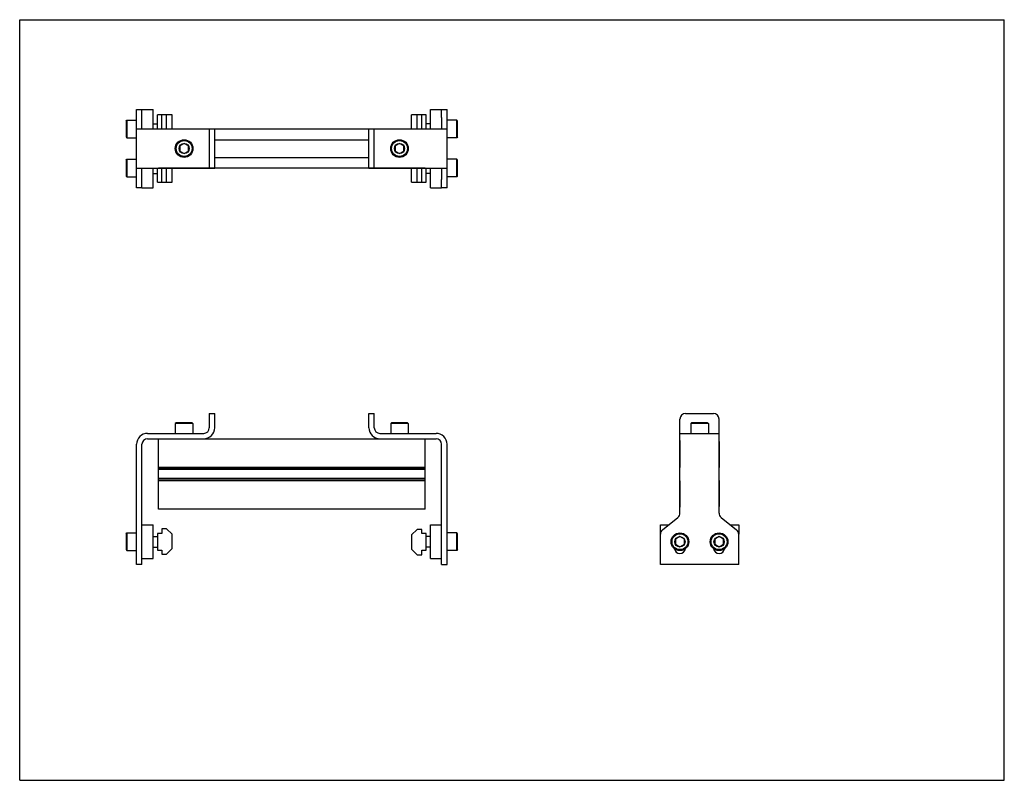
# Model space of a CAD drawing. Header units: inches. Extents: x 0 to 22, y 0 to 17.
import ezdxf

# ---------------------------------------------------------------- set-up
doc = ezdxf.new("R2010")
doc.units = ezdxf.units.IN
doc.header["$LTSCALE"] = 1.21
doc.header["$MEASUREMENT"] = 0
doc.layers.get('0').update_dxf_attribs({"linetype": 'CONTINUOUS'})
for name, color, linetype in [('200626M_1_BL3', 7, 'CONTINUOUS'), ('200626M_1_BL8', 7, 'CONTINUOUS'), ('201937_1_BL1', 7, 'CONTINUOUS'), ('201937_1_BL6', 7, 'CONTINUOUS'), ('202444_1_BL2', 7, 'CONTINUOUS'), ('202444_1_BL7', 7, 'CONTINUOUS'), ('207135_WW_207135_06_1_BL4', 7, 'CONTINUOUS'), ('9206XXM_920614M_1_BL10', 7, 'CONTINUOUS'), ('9206XXM_920614M_1_BL5', 7, 'CONTINUOUS'), ('9206XXM_920620M_1_BL0', 7, 'CONTINUOUS'), ('9206XXM_920620M_1_BL11', 7, 'CONTINUOUS'), ('9206XXM_920620M_1_BL12', 7, 'CONTINUOUS'), ('9206XXM_920620M_1_BL9', 7, 'CONTINUOUS')]:
    doc.layers.add(name, color=color, linetype=linetype)

# ---------------------------------------------------------------- blocks, each defined once
blk = doc.blocks.new('9206XXM_920620M_1_BL0', base_point=(2.727, 9.507))
at = {"layer": '9206XXM_920620M_1_BL0', "color": 7, "linetype": 'CONTINUOUS'}
for p, q in [((2.376, 13.86), (2.396, 13.88)), ((2.396, 13.88), (2.396, 13.486)), ((2.396, 13.88), (2.612, 13.88)), ((2.376, 13.86), (2.376, 13.506)), ((2.376, 13.506), (2.396, 13.486)), ((2.396, 13.486), (2.612, 13.486)), ((2.982, 13.565), (3.078, 13.565)), ((2.376, 5.509), (2.396, 5.529)), ((2.376, 5.509), (2.376, 5.155)), ((2.396, 5.529), (2.396, 5.135)), ((2.396, 5.529), (2.612, 5.529)), ((2.982, 5.45), (3.078, 5.45)), ((2.376, 5.155), (2.396, 5.135)), ((2.396, 5.135), (2.612, 5.135)), ((2.982, 5.214), (3.078, 5.214))]:
    blk.add_line(p, q, dxfattribs=at)
blk = doc.blocks.new('201937_1_BL1', base_point=(3.485, 9.909))
at = {"layer": '201937_1_BL1', "color": 7, "linetype": 'CONTINUOUS'}
for p, q in [((2.612, 13.245), (2.612, 14.995)), ((2.612, 14.995), (2.732, 14.995)), ((2.732, 14.558), (2.732, 14.811)), ((2.612, 14.558), (4.357, 14.558)), ((4.237, 14.558), (4.237, 13.683)), ((4.357, 13.683), (4.357, 14.558)), ((2.612, 13.683), (4.357, 13.683)), ((2.732, 13.429), (2.732, 13.683)), ((2.732, 13.245), (2.612, 13.245)), ((4.237, 8.2), (4.237, 7.88)), ((4.237, 8.2), (4.357, 8.2)), ((4.357, 7.88), (4.357, 8.2)), ((2.857, 7.755), (4.112, 7.755)), ((2.612, 4.822), (2.612, 7.51)), ((2.732, 5.707), (2.732, 7.51)), ((2.857, 7.635), (4.112, 7.635)), ((2.732, 4.822), (2.732, 5.498)), ((2.732, 4.822), (2.612, 4.822))]:
    blk.add_line(p, q, dxfattribs=at)
for centre, radius, start, end in [((2.857, 7.51), 0.245, 90, 180), ((4.112, 7.88), 0.245, 270, 360), ((4.112, 7.88), 0.125, 270, 360), ((2.857, 7.51), 0.125, 90, 180)]:
    blk.add_arc(centre, radius, start, end, dxfattribs=at)
blk = doc.blocks.new('202444_1_BL2', base_point=(2.857, 9.976))
at = {"layer": '202444_1_BL2', "color": 7, "linetype": 'CONTINUOUS'}
for p, q in [((2.732, 14.811), (2.732, 14.995)), ((2.732, 14.995), (2.982, 14.995)), ((2.982, 14.558), (2.982, 14.995)), ((2.982, 13.245), (2.982, 13.683)), ((2.732, 13.245), (2.732, 13.429)), ((2.732, 13.245), (2.982, 13.245)), ((2.732, 4.957), (2.732, 5.707)), ((2.732, 5.707), (2.982, 5.707)), ((2.982, 4.957), (2.982, 5.707)), ((2.732, 4.957), (2.982, 4.957))]:
    blk.add_line(p, q, dxfattribs=at)
blk = doc.blocks.new('200626M_1_BL3', base_point=(3.242, 9.963))
at = {"layer": '200626M_1_BL3', "color": 7, "linetype": 'CONTINUOUS'}
for p, q in [((3.078, 14.558), (3.078, 14.87)), ((3.406, 14.87), (3.078, 14.87)), ((3.178, 14.561), (3.178, 14.87)), ((3.281, 14.561), (3.281, 14.87)), ((3.406, 14.561), (3.406, 14.87)), ((3.078, 13.37), (3.078, 13.683)), ((3.178, 13.37), (3.178, 13.679)), ((3.281, 13.37), (3.281, 13.679)), ((3.406, 13.37), (3.406, 13.679)), ((3.078, 13.37), (3.406, 13.37)), ((3.078, 5.52), (3.078, 5.145)), ((3.178, 5.52), (3.078, 5.52)), ((3.178, 5.623), (3.178, 5.52)), ((3.281, 5.623), (3.178, 5.623)), ((3.281, 5.623), (3.406, 5.498)), ((3.406, 5.182), (3.406, 5.498)), ((3.078, 5.145), (3.178, 5.145)), ((3.178, 5.145), (3.178, 5.057)), ((3.406, 5.182), (3.281, 5.057)), ((3.178, 5.057), (3.281, 5.057))]:
    blk.add_line(p, q, dxfattribs=at)
blk = doc.blocks.new('207135_WW_207135_06_1_BL4', base_point=(9.365, 10.311))
at = {"layer": '207135_WW_207135_06_1_BL4', "color": 7, "linetype": 'CONTINUOUS'}
for p, q in [((3.1, 14.561), (3.1, 14.558)), ((3.1, 14.561), (9.06, 14.561)), ((9.06, 14.558), (9.06, 14.561)), ((4.357, 14.317), (7.803, 14.317)), ((4.357, 13.923), (7.803, 13.923)), ((3.1, 13.683), (3.1, 13.679)), ((9.06, 13.679), (3.1, 13.679)), ((9.06, 13.679), (9.06, 13.683)), ((3.1, 6.06), (3.1, 7.635)), ((4.112, 7.635), (8.048, 7.635)), ((9.06, 6.06), (9.06, 7.635)), ((14.749, 7.573), (14.749, 6.995)), ((15.631, 7.573), (15.631, 6.995)), ((9.06, 6.995), (3.1, 6.995)), ((9.06, 6.959), (3.1, 6.959)), ((9.06, 6.949), (3.1, 6.949)), ((14.752, 6.992), (14.749, 6.995)), ((15.631, 6.995), (15.627, 6.992)), ((9.06, 6.746), (3.1, 6.746)), ((9.06, 6.733), (3.1, 6.733)), ((9.06, 6.697), (3.1, 6.697)), ((14.749, 6.697), (14.752, 6.701)), ((14.749, 6.697), (14.749, 6.123)), ((15.627, 6.701), (15.631, 6.697)), ((15.631, 6.697), (15.631, 6.123)), ((9.06, 6.06), (3.1, 6.06))]:
    blk.add_line(p, q, dxfattribs=at)
for centre, start, end in [((14.811, 7.573), 160.9493, 180), ((15.568, 7.573), 0, 19.0503), ((14.811, 6.123), 180, 199.0503), ((15.568, 6.123), 340.9493, 360)]:
    blk.add_arc(centre, 0.0625, start, end, dxfattribs=at)
blk = doc.blocks.new('9206XXM_920614M_1_BL5', base_point=(3.674, 11.036))
at = {"layer": '9206XXM_920614M_1_BL5', "color": 7, "linetype": 'CONTINUOUS'}
for p, q in [((3.674, 14.234), (3.576, 14.177)), ((3.576, 14.177), (3.576, 14.063)), ((3.773, 14.177), (3.674, 14.234)), ((3.773, 14.063), (3.773, 14.177)), ((3.576, 14.063), (3.674, 14.007)), ((3.674, 14.007), (3.773, 14.063)), ((3.497, 7.991), (3.477, 7.972)), ((3.477, 7.972), (3.477, 7.755)), ((3.871, 7.972), (3.477, 7.972)), ((3.851, 7.991), (3.497, 7.991)), ((3.851, 7.991), (3.871, 7.972)), ((3.871, 7.972), (3.871, 7.755))]:
    blk.add_line(p, q, dxfattribs=at)
for radius in [0.197, 0.177, 0.114]:
    blk.add_circle((3.674, 14.12), radius, dxfattribs=at)
blk = doc.blocks.new('201937_1_BL6', base_point=(11.934, 9.909))
at = {"layer": '201937_1_BL6', "color": 7, "linetype": 'CONTINUOUS'}
for p, q in [((9.428, 14.995), (9.548, 14.995)), ((9.548, 13.245), (9.548, 14.995)), ((9.428, 14.811), (9.428, 14.558)), ((7.803, 14.558), (9.548, 14.558)), ((7.803, 13.683), (7.803, 14.558)), ((7.923, 13.683), (7.923, 14.558)), ((7.803, 13.683), (9.548, 13.683)), ((9.428, 13.683), (9.428, 13.429)), ((9.548, 13.245), (9.428, 13.245)), ((7.803, 7.88), (7.803, 8.2)), ((7.803, 8.2), (7.923, 8.2)), ((7.923, 7.88), (7.923, 8.2)), ((14.877, 8.2), (15.502, 8.2)), ((14.752, 5.973), (14.752, 8.075)), ((15.627, 5.973), (15.627, 8.075)), ((8.048, 7.755), (9.303, 7.755)), ((14.752, 7.755), (15.627, 7.755)), ((8.048, 7.635), (9.303, 7.635)), ((9.428, 5.707), (9.428, 7.51)), ((9.548, 4.822), (9.548, 7.51)), ((14.361, 5.595), (14.706, 5.877)), ((15.673, 5.877), (16.019, 5.595)), ((9.428, 4.822), (9.428, 5.498)), ((14.315, 4.822), (14.315, 5.498)), ((16.065, 4.822), (16.065, 5.498)), ((9.428, 4.822), (9.548, 4.822)), ((16.065, 4.822), (14.315, 4.822))]:
    blk.add_line(p, q, dxfattribs=at)
for centre, radius, start, end in [((14.877, 8.075), 0.125, 90, 180), ((15.502, 8.075), 0.125, 0, 90), ((8.048, 7.88), 0.245, 180, 270), ((8.048, 7.88), 0.125, 180, 270), ((9.303, 7.51), 0.245, 0, 90), ((9.303, 7.51), 0.125, 0, 90), ((14.627, 5.973), 0.125, 309.2144, 360), ((15.752, 5.973), 0.125, 180, 230.7856), ((14.44, 5.498), 0.125, 129.2144, 180), ((15.94, 5.498), 0.125, 0, 50.7856), ((14.752, 5.197), 0.125, 188.3558, 351.649), ((15.627, 5.197), 0.125, 188.3558, 351.649)]:
    blk.add_arc(centre, radius, start, end, dxfattribs=at)
blk = doc.blocks.new('202444_1_BL7', base_point=(12.621, 9.976))
at = {"layer": '202444_1_BL7', "color": 7, "linetype": 'CONTINUOUS'}
for p, q in [((9.178, 14.995), (9.428, 14.995)), ((9.178, 14.558), (9.178, 14.995)), ((9.428, 14.811), (9.428, 14.995)), ((9.178, 13.245), (9.178, 13.683)), ((9.428, 13.245), (9.428, 13.429)), ((9.178, 13.245), (9.428, 13.245)), ((9.178, 5.707), (9.428, 5.707)), ((9.178, 4.957), (9.178, 5.707)), ((9.428, 4.957), (9.428, 5.707)), ((14.315, 5.498), (14.315, 5.707)), ((14.315, 5.707), (14.499, 5.707)), ((15.881, 5.707), (16.065, 5.707)), ((16.065, 5.707), (16.065, 5.498)), ((9.178, 4.957), (9.428, 4.957))]:
    blk.add_line(p, q, dxfattribs=at)
blk = doc.blocks.new('200626M_1_BL8', base_point=(8.918, 9.956))
at = {"layer": '200626M_1_BL8', "color": 7, "linetype": 'CONTINUOUS'}
for p, q in [((9.082, 14.87), (8.754, 14.87)), ((8.754, 14.561), (8.754, 14.87)), ((8.879, 14.561), (8.879, 14.87)), ((8.982, 14.561), (8.982, 14.87)), ((9.082, 14.558), (9.082, 14.87)), ((8.754, 13.37), (8.754, 13.679)), ((8.879, 13.37), (8.879, 13.679)), ((8.982, 13.37), (8.982, 13.679)), ((9.082, 13.37), (9.082, 13.683)), ((8.754, 13.37), (9.082, 13.37)), ((8.754, 5.483), (8.879, 5.608)), ((8.982, 5.608), (8.879, 5.608)), ((8.982, 5.52), (8.982, 5.608)), ((9.082, 5.52), (8.982, 5.52)), ((9.082, 5.145), (9.082, 5.52)), ((8.754, 5.483), (8.754, 5.167)), ((8.879, 5.042), (8.754, 5.167)), ((8.982, 5.145), (9.082, 5.145)), ((8.982, 5.042), (8.982, 5.145)), ((8.879, 5.042), (8.982, 5.042))]:
    blk.add_line(p, q, dxfattribs=at)
blk = doc.blocks.new('9206XXM_920620M_1_BL9', base_point=(12.016, 9.507))
at = {"layer": '9206XXM_920620M_1_BL9', "color": 7, "linetype": 'CONTINUOUS'}
for p, q in [((9.765, 13.88), (9.548, 13.88)), ((9.784, 13.86), (9.765, 13.88)), ((9.765, 13.486), (9.765, 13.88)), ((9.784, 13.506), (9.784, 13.86)), ((9.178, 13.565), (9.082, 13.565)), ((9.765, 13.486), (9.548, 13.486)), ((9.784, 13.506), (9.765, 13.486)), ((9.765, 5.529), (9.548, 5.529)), ((9.784, 5.509), (9.765, 5.529)), ((9.765, 5.135), (9.765, 5.529)), ((9.784, 5.155), (9.784, 5.509)), ((9.178, 5.45), (9.082, 5.45)), ((14.752, 5.446), (14.654, 5.389)), ((14.654, 5.389), (14.654, 5.275)), ((14.851, 5.389), (14.752, 5.446)), ((14.851, 5.275), (14.851, 5.389)), ((9.178, 5.214), (9.082, 5.214)), ((9.765, 5.135), (9.548, 5.135)), ((9.784, 5.155), (9.765, 5.135)), ((14.654, 5.275), (14.752, 5.219)), ((14.752, 5.219), (14.851, 5.275))]:
    blk.add_line(p, q, dxfattribs=at)
for radius in [0.197, 0.177, 0.114]:
    blk.add_circle((14.752, 5.332), radius, dxfattribs=at)
blk = doc.blocks.new('9206XXM_920614M_1_BL10', base_point=(11.838, 11.036))
at = {"layer": '9206XXM_920614M_1_BL10', "color": 7, "linetype": 'CONTINUOUS'}
for p, q in [((8.486, 14.234), (8.388, 14.177)), ((8.388, 14.177), (8.388, 14.063)), ((8.585, 14.177), (8.486, 14.234)), ((8.585, 14.063), (8.585, 14.177)), ((8.388, 14.063), (8.486, 14.007)), ((8.486, 14.007), (8.585, 14.063)), ((8.309, 7.991), (8.289, 7.972)), ((8.683, 7.972), (8.289, 7.972)), ((8.289, 7.972), (8.289, 7.755)), ((8.663, 7.991), (8.309, 7.991)), ((8.663, 7.991), (8.683, 7.972)), ((8.683, 7.972), (8.683, 7.755)), ((15.013, 7.991), (14.993, 7.972)), ((14.993, 7.972), (14.993, 7.755)), ((15.387, 7.972), (14.993, 7.972)), ((15.367, 7.991), (15.013, 7.991)), ((15.367, 7.991), (15.387, 7.972)), ((15.387, 7.972), (15.387, 7.755))]:
    blk.add_line(p, q, dxfattribs=at)
for radius in [0.197, 0.177, 0.114]:
    blk.add_circle((8.486, 14.12), radius, dxfattribs=at)
blk = doc.blocks.new('9206XXM_920620M_1_BL11', base_point=(2.727, 14.558))
at = {"layer": '9206XXM_920620M_1_BL11', "color": 7, "linetype": 'CONTINUOUS'}
for p, q in [((2.376, 14.735), (2.396, 14.755)), ((2.396, 14.755), (2.396, 14.361)), ((2.396, 14.755), (2.612, 14.755)), ((2.376, 14.735), (2.376, 14.381)), ((2.982, 14.676), (3.078, 14.676)), ((2.376, 14.381), (2.396, 14.361)), ((2.396, 14.361), (2.612, 14.361))]:
    blk.add_line(p, q, dxfattribs=at)
blk = doc.blocks.new('9206XXM_920620M_1_BL12', base_point=(12.453, 9.945))
at = {"layer": '9206XXM_920620M_1_BL12', "color": 7, "linetype": 'CONTINUOUS'}
for p, q in [((9.765, 14.755), (9.548, 14.755)), ((9.784, 14.735), (9.765, 14.755)), ((9.765, 14.361), (9.765, 14.755)), ((9.178, 14.676), (9.082, 14.676)), ((9.784, 14.381), (9.784, 14.735)), ((9.765, 14.361), (9.548, 14.361)), ((9.784, 14.381), (9.765, 14.361)), ((15.627, 5.446), (15.529, 5.389)), ((15.529, 5.389), (15.529, 5.275)), ((15.726, 5.389), (15.627, 5.446)), ((15.726, 5.275), (15.726, 5.389)), ((15.529, 5.275), (15.627, 5.219)), ((15.627, 5.219), (15.726, 5.275))]:
    blk.add_line(p, q, dxfattribs=at)
for radius in [0.197, 0.177, 0.114]:
    blk.add_circle((15.627, 5.332), radius, dxfattribs=at)

msp = doc.modelspace()

# ---------------------------------------------------------------- linework, layer by layer
at = {"color": 7, "linetype": 'CONTINUOUS'}
for p, q in [((0, 0), (0, 17)), ((0, 17), (22, 17)), ((22, 0), (22, 17)), ((0, 0), (22, 0))]:
    msp.add_line(p, q, dxfattribs=at)

# ---------------------------------------------------------------- block references
at = {"layer": '200626M_1_BL3'}
msp.add_blockref('200626M_1_BL3', (3.242, 9.963), dxfattribs=at)
at = {"layer": '200626M_1_BL8'}
msp.add_blockref('200626M_1_BL8', (8.918, 9.956), dxfattribs=at)
at = {"layer": '201937_1_BL1'}
msp.add_blockref('201937_1_BL1', (3.485, 9.909), dxfattribs=at)
at = {"layer": '201937_1_BL6'}
msp.add_blockref('201937_1_BL6', (11.934, 9.909), dxfattribs=at)
at = {"layer": '202444_1_BL2'}
msp.add_blockref('202444_1_BL2', (2.857, 9.976), dxfattribs=at)
at = {"layer": '202444_1_BL7'}
msp.add_blockref('202444_1_BL7', (12.621, 9.976), dxfattribs=at)
at = {"layer": '207135_WW_207135_06_1_BL4'}
msp.add_blockref('207135_WW_207135_06_1_BL4', (9.365, 10.311), dxfattribs=at)
at = {"layer": '9206XXM_920614M_1_BL10'}
msp.add_blockref('9206XXM_920614M_1_BL10', (11.838, 11.036), dxfattribs=at)
at = {"layer": '9206XXM_920614M_1_BL5'}
msp.add_blockref('9206XXM_920614M_1_BL5', (3.674, 11.036), dxfattribs=at)
at = {"layer": '9206XXM_920620M_1_BL0'}
msp.add_blockref('9206XXM_920620M_1_BL0', (2.727, 9.507), dxfattribs=at)
at = {"layer": '9206XXM_920620M_1_BL11'}
msp.add_blockref('9206XXM_920620M_1_BL11', (2.727, 14.558), dxfattribs=at)
at = {"layer": '9206XXM_920620M_1_BL12'}
msp.add_blockref('9206XXM_920620M_1_BL12', (12.453, 9.945), dxfattribs=at)
at = {"layer": '9206XXM_920620M_1_BL9'}
msp.add_blockref('9206XXM_920620M_1_BL9', (12.016, 9.507), dxfattribs=at)

doc.saveas('drawing.dxf')
